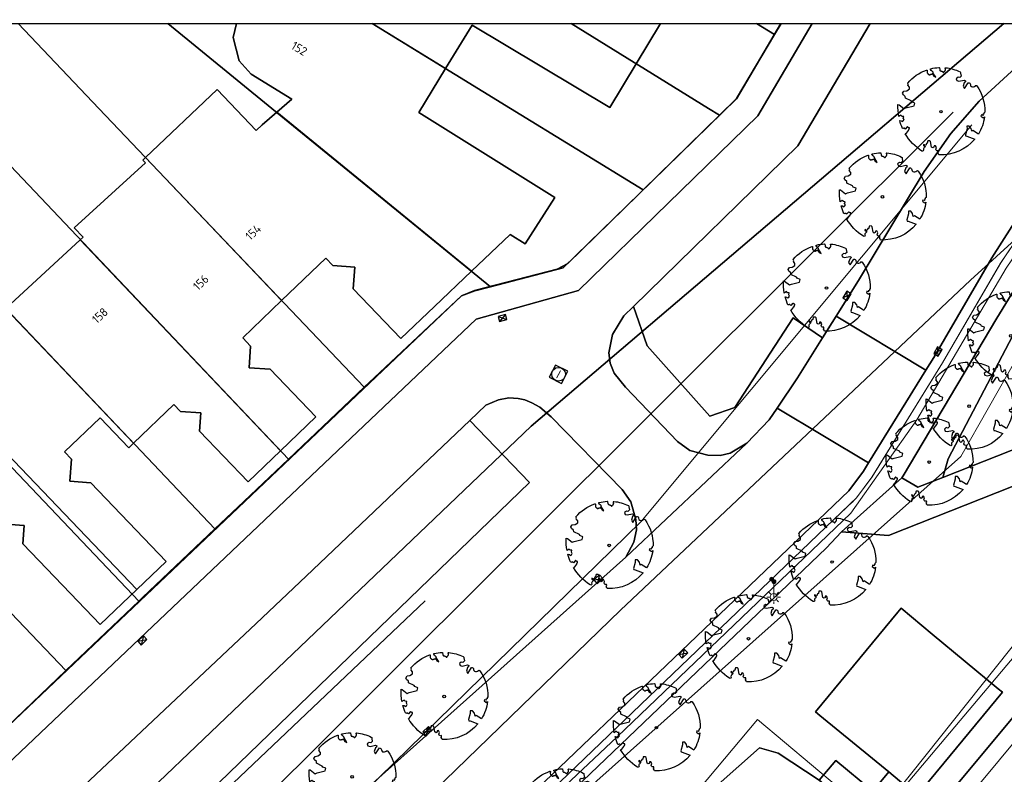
# Model space of a CAD drawing. Header units: metres. Extents: x 93498 to 93835, y 474827 to 475005.
# Tile 13 of 18: x 93552 to 93609, y 474961 to 475005. Entities that reach past the tile are written whole.
import ezdxf
from ezdxf.enums import TextEntityAlignment as Align
from ezdxf.lldxf.tags import DXFTag

# ---------------------------------------------------------------- set-up
doc = ezdxf.new("R2010")
doc.units = ezdxf.units.M
for name, color, linetype, lineweight in [('B-OI-KL-DATA-G', 90, 'KL-DATA-N', 0), ('B-OI-KL-DATA_DUCT-G', 90, 'Continuous', 0), ('B-OI-KL-DATA_HULPSTUK-S', 90, 'Continuous', 0), ('B-OI-KL-DATA_KABELBED-G', 90, 'Continuous', 0), ('B-OI-KL-ET_LS-G', 190, 'KL-LS-N', 0), ('B-OI-KL-ET_LS_HULPSTUK-S', 190, 'Continuous', 0), ('B-OI-KL-ET_LS_OV_LICHTMAST-S', 190, 'Continuous', 0), ('B-OI-KL-WATER-G', 170, 'KL-WATER-N', 0), ('B-OI-RI-DRUK-G', 210, 'RI-PERS', 0)]:
    doc.layers.add(name, color=color, linetype=linetype, lineweight=lineweight)
for name, color, linetype in [('B-WE-GR-BEPLANTING_CULTUUR_HEESTERS-G', 96, 'Continuous'), ('B-WE-GR-BOOM-S', 96, 'Continuous'), ('B-WE-GR-GRAS_KRUIDENRIJK-G', 96, 'Continuous'), ('B-WE-KG-GRENS_PERCEEL-G', 150, 'KG-PERCEEL'), ('B-WE-OG-BEBOUWING-G', 3, 'Continuous'), ('B-WE-OG-BEBOUWING-T18', 2, 'Continuous'), ('B-WE-OG-BEBOUWING_HUISNUMMER-T18', 2, 'Continuous'), ('B-WE-OG-TERREIN_ERF-G', 252, 'Continuous'), ('B-WE-RI-GWA_KOLK-S', 252, 'Continuous'), ('B-WE-RI-GWA_RIOOLPUT-S', 252, 'Continuous'), ('B-WE-VH-VERHARDING_BETONSTRAATSTEEN-G', 252, 'Continuous'), ('B-WE-VH-VERHARDING_OPEN-G', 252, 'Continuous'), ('B-WE-VH-VERHARDING_STRAATBAKSTEEN-G', 252, 'Continuous'), ('B-WE-VH-VERHARDING_TEGEL-G', 252, 'Continuous')]:
    doc.layers.add(name, color=color, linetype=linetype)
doc.styles.add('NLCS-ISO', font='txt')
doc.styles.get("Standard").update_dxf_attribs({"font": 'arial.ttf'})
tags = doc.linetypes.add('KG-PERCEEL', pattern='A,5.5,-2,["P",Standard,S=1.8,R=0,X=-0.5,Y=-0.9],-2,5.5,-2,[5,NLCS.shx,S=0.75,R=0,X=0,Y=0],-2', length=19).pattern_tags.tags
tags[6] = DXFTag(74, 10)
tags = doc.linetypes.add('KL-DATA-N', pattern='A,4,-1,[101,NLCS.SHX,S=0.5,R=0,X=0,Y=0],-1,4,-1,["D",Standard,S=1,R=0,X=-0.25,Y=-0.5],-1.5', length=12.5).pattern_tags.tags
tags[18] = DXFTag(74, 10)
tags = doc.linetypes.add('KL-LS-N', pattern='A,4,-1,[103,NLCS.SHX,S=0.75,R=0,X=0,Y=0],-1,4,-1,["L",Standard,S=1,R=0,X=0,Y=-0.5],-2', length=13).pattern_tags.tags
tags[18] = DXFTag(74, 10)
doc.linetypes.add('KL-WATER-N', pattern='A,7,-0.5,[168,NLCS.SHX,S=0.75,R=0,X=0.75,Y=0],-2', length=9.5)
tags = doc.linetypes.add('RI-PERS', pattern='A,7,-2,["P",Standard,S=1.8,R=0,X=-0.5,Y=-0.9],-2,7,-2,[102,NLCS.SHX,S=1,R=180,X=0,Y=0],-2', length=22).pattern_tags.tags
tags[6] = DXFTag(74, 10)

# ---------------------------------------------------------------- blocks, each defined once
blk = doc.blocks.new('B-SRI-KOLK_COMBINATIE-SO')
for p, q in [((-5.625, 0), (5.625, 7.5)), ((5.625, 0), (-5.625, 7.5))]:
    blk.add_line(p, q)
at = {"flags": 128}
blk.add_lwpolyline([(-5.625, 0), (5.625, 0), (5.625, 7.5), (-5.625, 7.5)], close=True, dxfattribs=at)
blk = doc.blocks.new('SRI-PUT_INSPECTIE-SO')
at = {"lineweight": -3, "flags": 128}
blk.add_lwpolyline([(-2, -2), (2, -2), (2, 2), (-2, 2)], close=True, dxfattribs=at)
at = {"lineweight": -3, "ltscale": 1.5}
blk.add_circle((0, 0), 2, dxfattribs=at)
at = {"ltscale": 0.1, "style": 'NLCS-ISO'}
blk.add_text('I', height=2.5, dxfattribs=at).set_placement((0, -0.01), align=Align.MIDDLE_CENTER)
blk = doc.blocks.new('SGR-BOOM_05')
blk.add_lwpolyline([(0.43, 4.71), (0.44, 4.72), (0.45, 4.73), (0.46, 4.74), (0.47, 4.75), (0.47, 4.75), (0.48, 4.76), (0.49, 4.77), (0.49, 4.78), (0.5, 4.79), (0.51, 4.8), (0.51, 4.82), (0.52, 4.84), (0.52, 4.86), (0.51, 4.88), (0.51, 4.92), (0.48, 5.03, -0.52938), (0.53, 5.1, -0.087139), (2.22, 4.62, -0.372341), (2.28, 4.47), (2.35, 4.12), (2.18, 3.95), (1.99, 3.99), (1.77, 3.82), (1.85, 3.6), (2.09, 3.53), (2.71, 3.67), (2.86, 3.59), (2.85, 3.45), (2.71, 3.36), (2.58, 2.94), (2.74, 2.67), (3.17, 3.35, -0.504641), (3.41, 3.14, 0.331948), (3.54, 2.92, 0.282008), (3.99, 3), (3.96, 2.99, -0.512156), (4.16, 2.98, -0.16076), (5.09, -0.06), (4.98, -0.17), (4.98, -0.29), (4.86, -0.31), (4.88, -0.44), (4.7, -0.38), (4.64, -0.52), (4.86, -0.67), (4.93, -0.72), (5.05, -0.6, -0.106371), (4.34, -2.61), (3.71, -2.2), (3.59, -2.28), (3.51, -1.94), (3.29, -1.67), (3.02, -1.68), (3.03, -1.99), (2.83, -2.68), (2.86, -2.81), (3.01, -2.83), (3.93, -3.18, -0.236298), (-0.23, -5.01, 0.159625), (-0.35, -4.77, 0.350802), (-0.31, -4.53, -0.504641), (-0.6, -4.39), (-0.53, -4.17), (-0.65, -3.96), (-0.8, -3.98), (-0.82, -4.14), (-0.94, -4.21), (-1.08, -4.11), (-1.2, -3.47), (-1.29, -3.38), (-1.52, -3.39), (-1.59, -3.66), (-1.68, -3.69), (-1.77, -3.92), (-2, -3.8, 0.733583), (-1.92, -3.97, -0.861625), (-1.87, -4.13, 0.279978), (-2.04, -4.39), (-2.04, -4.4, -0.827056), (-2.21, -4.58, -0.116774), (-4.15, -2.56), (-4.11, -2.55), (-4.08, -2.54), (-4.06, -2.53), (-4.04, -2.52), (-4.02, -2.51), (-4.01, -2.5), (-4, -2.49), (-3.77, -2.18), (-3.76, -2.17), (-3.76, -2.16), (-3.75, -2.15), (-3.75, -2.14), (-3.75, -2.13), (-3.74, -2.12), (-3.74, -2.11), (-3.74, -2.1), (-3.73, -2.09), (-3.72, -2.07), (-3.71, -2.06), (-3.71, -2.04), (-3.7, -2.02), (-3.69, -2.01), (-3.68, -1.99), (-3.68, -1.97), (-3.67, -1.96), (-3.67, -1.94), (-3.67, -1.93), (-3.67, -1.92), (-3.67, -1.9), (-3.67, -1.89), (-3.67, -1.88), (-3.68, -1.88), (-3.68, -1.87), (-3.69, -1.87), (-3.7, -1.87), (-3.71, -1.87), (-3.72, -1.87), (-3.73, -1.86), (-3.74, -1.86), (-3.75, -1.86), (-3.76, -1.86), (-3.78, -1.85), (-3.79, -1.84), (-3.8, -1.83), (-3.81, -1.83), (-3.83, -1.82), (-3.84, -1.81), (-3.85, -1.8), (-3.87, -1.78), (-3.88, -1.77), (-3.89, -1.76), (-3.91, -1.75), (-4.15, -2.03), (-4.16, -2.01), (-4.17, -2), (-4.18, -1.98), (-4.19, -1.97), (-4.2, -1.95), (-4.22, -1.94), (-4.24, -1.93), (-4.27, -1.92), (-4.32, -1.93), (-4.38, -1.94), (-4.46, -1.97, -0.040997), (-4.79, -1.03), (-4.62, -1.06), (-4.46, -1.16), (-4.38, -1.08), (-4.28, -0.93), (-4.38, -0.78), (-4.32, -0.57), (-4.52, -0.55), (-4.65, -0.42), (-4.89, -0.58, -0.05814), (-4.99, 0.83), (-4.85, 0.8), (-4.3, 0.36), (-4.06, 0.45), (-3.13, 0.69), (-3.05, 1), (-3.41, 1.14), (-3.46, 1.26), (-4.12, 1.58), (-4.14, 1.77), (-4.36, 1.96), (-4.45, 2.14), (-4.3, 2.38), (-3.96, 2.43), (-3.65, 2.63), (-3.65, 2.84), (-3.84, 3.07), (-3.79, 3.16), (-3.86, 3.31, -0.13428), (-1.66, 4.83, -0.541727), (-1.6, 4.78), (-1.61, 4.64), (-1.61, 4.56), (-1.6, 4.51), (-1.58, 4.46), (-1.56, 4.43), (-1.53, 4.41), (-1.51, 4.39), (-1.49, 4.38), (-1.47, 4.36), (-1.45, 4.34), (-1.43, 4.32), (-1.41, 4.31), (-1.4, 4.3), (-1.38, 4.28), (-1.36, 4.28), (-1.35, 4.27), (-1.33, 4.27), (-1.31, 4.28), (-1.29, 4.28), (-1.27, 4.29), (-1.25, 4.31), (-1.23, 4.32), (-1.21, 4.33), (-1.19, 4.34), (-1.17, 4.34), (-1.15, 4.35), (-1.13, 4.35), (-1.11, 4.35), (-1.09, 4.36), (-1.07, 4.36), (-1.05, 4.36), (-1.03, 4.37), (-1.01, 4.38), (-1, 4.39), (-0.99, 4.41), (-0.97, 4.42), (-0.96, 4.32), (-0.94, 4.3), (-0.83, 4.12), (-0.61, 4), (-0.93, 4.51), (-0.92, 4.52), (-0.92, 4.54), (-0.92, 4.55), (-0.92, 4.57), (-0.92, 4.58), (-0.93, 4.6), (-0.94, 4.61), (-0.95, 4.63), (-0.97, 4.65), (-0.99, 4.67), (-1.02, 4.69), (-1.05, 4.72), (-1.08, 4.75), (-1.12, 4.79), (-1.2, 4.9, -0.543104), (-1.17, 4.98, -0.046766), (-0.23, 5.12, -0.385168), (-0.18, 5.07), (-0.15, 4.88), (-0.14, 4.82), (-0.12, 4.78), (-0.1, 4.75), (-0.09, 4.74), (-0.07, 4.73), (-0.05, 4.73), (-0.03, 4.73), (-0.01, 4.72), (0.01, 4.72), (0.03, 4.72), (0.04, 4.71), (0.06, 4.7), (0.08, 4.7), (0.09, 4.69), (0.11, 4.68), (0.12, 4.67), (0.14, 4.67), (0.15, 4.66), (0.17, 4.65), (0.18, 4.65), (0.19, 4.64), (0.2, 4.63), (0.21, 4.62), (0.22, 4.61), (0.23, 4.6), (0.23, 4.59), (0.24, 4.58), (0.24, 4.58), (0.25, 4.57), (0.25, 4.56), (0.26, 4.56), (0.27, 4.56), (0.28, 4.56), (0.29, 4.56), (0.3, 4.57), (0.31, 4.57), (0.32, 4.58), (0.34, 4.59), (0.35, 4.6), (0.36, 4.62), (0.37, 4.63), (0.38, 4.64), (0.39, 4.66), (0.4, 4.67), (0.41, 4.69), (0.42, 4.7)], format="xyb", close=True)
blk.add_circle((0, 0), 0.15)
blk = doc.blocks.new('SKL-WTB_HULP_MOF-SO')
at = {"linetype": 'ByBlock', "lineweight": 18}
h = blk.add_hatch(color=0, dxfattribs=at)
h.dxf.hatch_style = 1
h.paths.add_polyline_path([(-0.5625, 0, 1), (0.5625, 0, 1)])
at = {"color": 0, "linetype": 'ByBlock', "lineweight": 18}
blk.add_circle((0, 0), 0.5625, dxfattribs=at)
at = {"color": 0, "linetype": 'ByBlock', "lineweight": 18, "style": 'NLCS-ISO', "flags": 1}
for tag, p in [('TYPE', (1.5, 0)), ('OMSCHRIJVING', (1.5, -3)), ('LABEL', (1.5, -1.5))]:
    blk.add_attdef(tag, p, '', height=1, dxfattribs=at)
blk = doc.blocks.new('SKL-ET_OV_LICHTMAST-SO')
at = {"color": 0, "linetype": 'ByBlock', "lineweight": 18}
for points in [[(-1.25, 0), (-2, 0)], [(-1.41, 1.41), (-0.88, 0.88)], [(0, 2), (0, 1.25)], [(0.88, 0.88), (1.41, 1.41)], [(2, 0), (1.25, 0)], [(-1.41, -1.41), (-0.88, -0.88)], [(0, -1.25), (0, -2)], [(0.88, -0.88), (1.41, -1.41)]]:
    blk.add_lwpolyline(points, dxfattribs=at)
blk.add_circle((0, 0), 1, dxfattribs=at)
blk = doc.blocks.new('SKL-WTB_HULP_OVERIG-SO')
at = {"color": 0, "linetype": 'ByBlock', "lineweight": 18}
for points in [[(-0.14, 0.14), (0.14, -0.14)], [(0.14, 0.14), (-0.14, -0.14)]]:
    blk.add_lwpolyline(points, dxfattribs=at)
at = {"color": 0, "linetype": 'ByBlock', "lineweight": 18, "style": 'NLCS-ISO', "flags": 1}
for tag, p in [('TYPE', (1.5, 0)), ('OMSCHRIJVING', (1.5, -3)), ('LABEL', (1.5, -1.5))]:
    blk.add_attdef(tag, p, '', height=1, dxfattribs=at)

msp = doc.modelspace()

# ---------------------------------------------------------------- linework, layer by layer
msp.add_lwpolyline([(93498.56, 475004.928), (93713.6, 475004.928), (93713.6, 474827.2), (93498.56, 474827.2)], close=True)
at = {"layer": 'B-OI-KL-DATA-G'}
for points in [[(93606.833, 474999.039), (93587.631, 474976.024), (93566.593, 474955.466), (93561.963, 474951.025), (93560.411, 474949.583), (93558.981, 474948.245), (93557.966, 474947.317), (93557.271, 474946.706), (93556.849, 474946.338), (93556.394, 474945.935), (93555.912, 474945.53), (93555.529, 474945.197), (93555.37, 474945.059), (93554.726, 474944.587), (93553.976, 474944.04), (93553.026, 474943.396), (93551.478, 474942.405)], [(93532.269, 474894.942), (93532.6, 474895.5), (93533.7, 474915.8), (93547.4, 474932.4), (93555.8, 474934.9), (93606.2, 474979.8), (93614.231, 474993.917)], [(93532.269, 474894.942), (93532.6, 474895.5), (93533.7, 474915.8), (93547.4, 474932.4), (93555.8, 474934.9), (93606.2, 474979.8), (93614.231, 474993.917)]]:
    msp.add_lwpolyline(points, dxfattribs=at)
at = {"layer": 'B-OI-KL-DATA_DUCT-G'}
msp.add_lwpolyline([(93635.905, 474978.912), (93622.859, 474978.308), (93621.653, 474978.087), (93619.778, 474977.541), (93618.211, 474976.927), (93615.853, 474975.731), (93613.986, 474974.408), (93612.277, 474972.66), (93601.697, 474959.373), (93576.657, 474927.927), (93570.815, 474932.832), (93569.113, 474934.261), (93568.194, 474935.032), (93567.125, 474933.886)], dxfattribs=at)
msp.add_lwpolyline([(93635.905, 474978.912), (93622.859, 474978.308), (93621.653, 474978.087), (93619.778, 474977.541), (93618.211, 474976.927), (93615.853, 474975.731), (93613.986, 474974.408), (93612.277, 474972.66), (93601.697, 474959.373), (93576.657, 474927.927), (93570.815, 474932.832), (93569.113, 474934.261), (93568.194, 474935.032), (93567.125, 474933.886)], dxfattribs=at)
at = {"layer": 'B-OI-KL-DATA_KABELBED-G'}
for points in [[(93555.529, 474945.197), (93558.981, 474948.245), (93566.593, 474955.466), (93587.631, 474976.024), (93606.833, 474999.039)], [(93612.41, 474995.178), (93610.718, 474993.509), (93608.828, 474990.732), (93603.647, 474981.937), (93599.815, 474976.511), (93586.261, 474963.547), (93562.156, 474940.837), (93556.176, 474936.369), (93549.196, 474932.446), (93548.427, 474932.014), (93546.842, 474931.124), (93540.682, 474924.673), (93540.642, 474924.631), (93540.274, 474924.213), (93533.778, 474916.826), (93532.904, 474914.409), (93532.493, 474911.58), (93533.195, 474905.277), (93532.775, 474898.979), (93533.624, 474894.942), (93533.121, 474894.124)], [(93599.923, 474977.189), (93600.153, 474977.406), (93601.048, 474978.619), (93605.141, 474985.245), (93608.509, 474991.02), (93609.274, 474992.156), (93610.156, 474993.36), (93611.004, 474994.401), (93611.822, 474995.269), (93612.004, 474995.459)], [(93601.697, 474959.373), (93612.277, 474972.66), (93613.986, 474974.408), (93615.853, 474975.731), (93618.211, 474976.927), (93619.778, 474977.541), (93621.653, 474978.087), (93622.859, 474978.308), (93635.905, 474978.912)], [(93549.944, 474933.528), (93551.407, 474934.235), (93552.542, 474934.762), (93554.101, 474935.54), (93555.894, 474936.605), (93557.659, 474937.775), (93561.902, 474941.147), (93566.868, 474945.751), (93573.146, 474951.541), (93598.825, 474976.148), (93599.923, 474977.189)], [(93575.115, 474971.436), (93548.59, 474946.274), (93546.78, 474948.182)]]:
    msp.add_lwpolyline(points, dxfattribs=at)
at = {"layer": 'B-OI-KL-ET_LS-G'}
for points in [[(93573.143, 474951.538), (93598.827, 474976.15), (93600.153, 474977.406), (93601.034, 474978.6), (93605.137, 474985.239), (93608.519, 474991.038), (93609.282, 474992.167), (93610.166, 474993.373), (93611.018, 474994.418), (93611.825, 474995.271), (93612.005, 474995.458)], [(93595.216, 474972.689), (93595.357, 474972.541)], [(93595.357, 474972.541), (93595.341, 474971.651)], [(93601.463, 474956.785), (93602.236, 474957.965), (93594.393, 474964.54), (93589.574, 474958.791)]]:
    msp.add_lwpolyline(points, dxfattribs=at)
at = {"layer": 'B-OI-KL-WATER-G'}
for points in [[(93605.758, 474999.783), (93546.314, 474940.513)], [(93543.417, 474884.24), (93544.216, 474885.206), (93565.375, 474910.779), (93604.268, 474957.173), (93617.755, 474973.396), (93623.736, 474974.595)]]:
    msp.add_lwpolyline(points, dxfattribs=at)
at = {"layer": 'B-OI-RI-DRUK-G'}
msp.add_lwpolyline([(93624.812, 474986.592), (93572, 474924)], dxfattribs=at)
at = {"layer": 'B-WE-GR-BEPLANTING_CULTUUR_HEESTERS-G', "ltscale": 0.2, "flags": 128}
for points in [[(93600.941, 475004.928), (93596.744, 474997.82), (93587.214, 474988.513), (93588.005, 474986.231), (93591.643, 474982.144), (93593.082, 474982.644), (93596.471, 474987.85), (93598.169, 474986.685), (93598.963, 474987.954), (93600.255, 474990.02), (93604.07, 474996.349), (93605.61, 474998.539), (93607.271, 475000.421), (93609.371, 475002.344), (93610.941, 475003.663), (93609.715, 475004.928)], [(93625.28, 474984.434), (93601.995, 474975.215), (93599.27, 474975.431), (93599.27, 474975.431), (93598.38, 474974.495), (93572.782, 474950)], [(93562.456, 474952.26), (93586.752, 474973.964), (93587.224, 474974.835), (93587.374, 474975.554), (93587.338, 474976.159), (93587.048, 474977.182), (93586.552, 474977.901), (93582.418, 474982.1), (93581.767, 474982.672), (93581.304, 474982.911), (93580.892, 474983.089), (93580.515, 474983.165), (93579.961, 474983.2), (93579.367, 474983.094), (93578.643, 474982.791), (93577.707, 474981.899), (93581.172, 474978.302), (93560.259, 474958.088)], [(93586.471, 474955.777), (93594.523, 474962.903), (93595.597, 474962.599), (93597.983, 474961.028), (93598.947, 474962.176), (93601.086, 474960.388), (93602.013, 474961.514), (93598.019, 474964.784), (93597.772, 474964.986), (93602.545, 474970.768), (93602.736, 474970.999), (93604.545, 474969.502), (93608.371, 474966.335), (93608.619, 474966.13), (93603.655, 474960.117)], [(93603.821, 474958.181), (93610.673, 474966.41)]]:
    msp.add_lwpolyline(points, dxfattribs=at)
for points in [[(93614.741, 474996.844), (93613.026, 474995.017), (93611.457, 474993.001), (93608.284, 474987.837), (93602.845, 474978.693), (93602.775, 474978.576), (93603.709, 474978.024), (93605.151, 474978.592), (93605.471, 474979.675), (93610.886, 474989.995), (93612.973, 474993.26), (93615.379, 474996.057), (93614.741, 474996.844)], [(93605.151, 474978.592), (93615.394, 474982.626), (93612.568, 474982.737), (93611.476, 474983.265), (93611.406, 474983.519), (93611.629, 474984.229), (93614.96, 474989.742), (93616.266, 474991.537), (93617.726, 474993.114), (93615.379, 474996.057), (93612.973, 474993.26), (93610.886, 474989.995), (93605.471, 474979.675), (93605.151, 474978.592)]]:
    msp.add_lwpolyline(points, close=True, dxfattribs=at)
at = {"layer": 'B-WE-GR-GRAS_KRUIDENRIJK-G', "ltscale": 0.2, "flags": 128}
msp.add_lwpolyline([(93567.272, 474932.582), (93567.471, 474932.417), (93575.431, 474925.811), (93602.011, 474957.645), (93597.983, 474961.028), (93595.597, 474962.599), (93594.523, 474962.903), (93586.471, 474955.777), (93581.348, 474950.788), (93573.838, 474943.945), (93565.553, 474935.519), (93567.624, 474933.368), (93567.119, 474932.883), (93567.101, 474932.865), (93567.272, 474932.582)], close=True, dxfattribs=at)
at = {"layer": 'B-WE-KG-GRENS_PERCEEL-G', "ltscale": 0.2, "flags": 128}
for points in [[(93595.782, 475004.928), (93595.395, 475004.281), (93593.188, 475000.583), (93592.188, 474999.607), (93587.763, 474995.285), (93587.564, 474995.091), (93583.132, 474990.754), (93578.905, 474989.656), (93577.996, 474989.42), (93577.224, 474989.124), (93572.171, 474984.388), (93571.574, 474983.822), (93567.177, 474979.653), (93564.583, 474977.194), (93562.905, 474975.603), (93558.706, 474971.62), (93558.495, 474971.419), (93554.268, 474967.386), (93549.867, 474963.187), (93547.196, 474960.639), (93545.478, 474959.009), (93541.056, 474954.814), (93539.489, 474953.328), (93540.141, 474952.529), (93540.633, 474951.731), (93540.879, 474951.055), (93540.899, 474950.216), (93540.428, 474948.804), (93529.939, 474931.512), (93537.849, 474939.978), (93538.555, 474940.659), (93540.187, 474942.358), (93581.26, 474981.574), (93608.7, 475004.928)], [(93608.7, 475004.928), (93581.26, 474981.574), (93540.187, 474942.358), (93550.769, 474932.125), (93550.814, 474932.172), (93551.363, 474932.746), (93549.507, 474933.898), (93560.984, 474946.203), (93586.453, 474970.884), (93606.76, 474990.037), (93617.113, 474999.462), (93621.397, 475002.129), (93621.05, 475002.455), (93624.042, 475004.928)], [(93544.263, 475004.928), (93543.777, 475004.315), (93547.871, 475000), (93567.177, 474979.653), (93571.574, 474983.822), (93556.186, 475000), (93551.498, 475004.928)], [(93551.498, 475004.928), (93556.186, 475000), (93571.574, 474983.822), (93572.171, 474984.388), (93577.224, 474989.124), (93577.996, 474989.42), (93578.905, 474989.656), (93566.223, 475000), (93560.18, 475004.928)], [(93560.18, 475004.928), (93566.223, 475000), (93578.905, 474989.656), (93583.132, 474990.754), (93587.564, 474995.091), (93587.763, 474995.285), (93580.075, 475000), (93572.038, 475004.928)], [(93572.038, 475004.928), (93580.075, 475000), (93587.763, 474995.285), (93592.188, 474999.607), (93591.554, 475000), (93583.595, 475004.928)], [(93583.595, 475004.928), (93591.554, 475000), (93592.188, 474999.607), (93593.188, 475000.583), (93595.395, 475004.281), (93594.35, 475004.928)], [(93594.35, 475004.928), (93595.395, 475004.281), (93595.782, 475004.928)], [(93713.6, 474920.166), (93620.315, 474998.176), (93621.396, 475001.779), (93621.397, 475002.129), (93617.113, 474999.462), (93606.76, 474990.037), (93586.453, 474970.884), (93560.984, 474946.203), (93549.507, 474933.898), (93551.363, 474932.746), (93551.586, 474932.98), (93564.403, 474920.365), (93559.321, 474915.3), (93555.801, 474911.522), (93555.322, 474911.162), (93555.183, 474911.14), (93555.415, 474910.918), (93554.56, 474910.03), (93547.227, 474902.411), (93551.802, 474879.626), (93566.307, 474867.345), (93565.993, 474867.983), (93565.267, 474869.022), (93564.017, 474871.223), (93559.836, 474885.063), (93559.435, 474886.449), (93559.239, 474887.301), (93559.024, 474888.17), (93558.998, 474889.108), (93558.979, 474889.55), (93558.99, 474890.261), (93559.144, 474891.179), (93559.37, 474892.067), (93559.583, 474892.706), (93559.924, 474893.497), (93560.251, 474894.039), (93560.55, 474894.703), (93561.287, 474895.652), (93569.047, 474904.936), (93569.366, 474905.317), (93574.547, 474911.517), (93578.449, 474916.185), (93582.18, 474920.648), (93586.045, 474925.272), (93589.892, 474929.876), (93589.977, 474929.977), (93593.865, 474934.628), (93597.671, 474939.18), (93597.751, 474939.276), (93601.519, 474943.784), (93605.421, 474948.452), (93610.552, 474954.591), (93610.755, 474954.834), (93618.934, 474964.619), (93619.673, 474965.532), (93620.552, 474966.263), (93621.51, 474966.893), (93622.272, 474967.33), (93622.902, 474967.649), (93623.534, 474967.933), (93624.17, 474968.182), (93625.039, 474968.397), (93625.949, 474968.544), (93626.577, 474968.668), (93627.451, 474968.618), (93628.338, 474968.621), (93629.112, 474968.491), (93629.717, 474968.471), (93630.369, 474968.313), (93631.043, 474968.104), (93631.883, 474967.82), (93632.764, 474967.468), (93633.581, 474967.04), (93634.26, 474966.565), (93634.636, 474966.313), (93636.603, 474964.664), (93641.176, 474960.83), (93645.741, 474957.002), (93650.548, 474952.971), (93659.551, 474945.422), (93676.469, 474931.236), (93683.091, 474925.684), (93687.605, 474921.899), (93692.265, 474917.991), (93696.725, 474914.252), (93705.85, 474906.601), (93713.6, 474900.103)]]:
    msp.add_lwpolyline(points, dxfattribs=at)
for points in [[(93562.905, 474975.603), (93564.583, 474977.194), (93567.177, 474979.653), (93547.871, 475000), (93543.777, 475004.315), (93540.085, 474999.652), (93562.905, 474975.603)], [(93558.495, 474971.419), (93558.706, 474971.62), (93562.905, 474975.603), (93540.085, 474999.652), (93539.5, 474998.912), (93537.593, 474996.487), (93535.72, 474995.366), (93558.495, 474971.419)], [(93554.268, 474967.386), (93558.495, 474971.419), (93535.72, 474995.366), (93535.046, 474994.963), (93532.681, 474993.8), (93529.974, 474992.831), (93554.268, 474967.386)], [(93525.49, 474988.844), (93529.609, 474984.509), (93549.867, 474963.187), (93554.268, 474967.386), (93529.974, 474992.831), (93525.808, 474991.34), (93523.505, 474990.933), (93525.49, 474988.844)]]:
    msp.add_lwpolyline(points, close=True, dxfattribs=at)
at = {"layer": 'B-WE-OG-BEBOUWING-G', "ltscale": 0.2, "flags": 128}
for points in [[(93564.173, 475004.928), (93563.972, 475004.12), (93564.313, 475002.759), (93565.017, 475001.99), (93567.371, 475000.532), (93566.498, 474999.776), (93577.805, 474990.553), (93580.045, 474992.682), (93580.925, 474992.137), (93582.646, 474994.837), (93574.746, 474999.768), (93576.3, 475002.315), (93572.038, 475004.928)], [(93564.173, 475004.928), (93563.972, 475004.12), (93564.313, 475002.759), (93565.017, 475001.99), (93567.371, 475000.532), (93566.498, 474999.776), (93577.805, 474990.553), (93580.045, 474992.682), (93580.925, 474992.137), (93582.646, 474994.837), (93574.746, 474999.768), (93576.3, 475002.315), (93572.038, 475004.928)], [(93572.038, 475004.928), (93576.3, 475002.315), (93577.837, 475004.834), (93585.834, 475000.055), (93587.363, 475002.595), (93588.767, 475004.928)], [(93572.038, 475004.928), (93576.3, 475002.315), (93577.837, 475004.834), (93585.834, 475000.055), (93587.363, 475002.595), (93588.767, 475004.928)]]:
    msp.add_lwpolyline(points, dxfattribs=at)
for points in [[(93558.892, 474997.155), (93566.786, 474988.855), (93569.35, 474991.312), (93569.76, 474990.884), (93571.029, 474990.795), (93570.941, 474989.534), (93573.71, 474986.645), (93575.66, 474988.514), (93577.805, 474990.553), (93566.498, 474999.776), (93565.653, 474999.043), (93565.312, 474998.719), (93563.046, 475001.103), (93558.892, 474997.155)], [(93558.892, 474997.155), (93566.786, 474988.855), (93569.35, 474991.312), (93569.76, 474990.884), (93571.029, 474990.795), (93570.941, 474989.534), (93573.71, 474986.645), (93575.66, 474988.514), (93577.805, 474990.553), (93566.498, 474999.776), (93565.653, 474999.043), (93565.312, 474998.719), (93563.046, 475001.103), (93558.892, 474997.155)], [(93558.892, 474997.155), (93558.727, 474996.999), (93558.885, 474996.833), (93554.752, 474993.074), (93555.264, 474992.528), (93555.103, 474992.379), (93566.719, 474980.135), (93568.771, 474982.102), (93566.124, 474984.864), (93564.9, 474984.95), (93564.988, 474986.213), (93564.529, 474986.692), (93566.786, 474988.855), (93558.892, 474997.155)], [(93558.892, 474997.155), (93558.727, 474996.999), (93558.885, 474996.833), (93554.752, 474993.074), (93555.264, 474992.528), (93555.103, 474992.379), (93566.719, 474980.135), (93568.771, 474982.102), (93566.124, 474984.864), (93564.9, 474984.95), (93564.988, 474986.213), (93564.529, 474986.692), (93566.786, 474988.855), (93558.892, 474997.155)], [(93558.19, 474980.572), (93560.533, 474982.819), (93560.922, 474982.414), (93562.095, 474982.331), (93562.021, 474981.282), (93564.843, 474978.337), (93566.719, 474980.135), (93555.103, 474992.379), (93551.061, 474988.637), (93550.786, 474988.375), (93558.19, 474980.572)], [(93558.19, 474980.572), (93560.533, 474982.819), (93560.922, 474982.414), (93562.095, 474982.331), (93562.021, 474981.282), (93564.843, 474978.337), (93566.719, 474980.135), (93555.103, 474992.379), (93551.061, 474988.637), (93550.786, 474988.375), (93558.19, 474980.572)], [(93558.19, 474980.572), (93550.786, 474988.375), (93546.594, 474984.391), (93558.379, 474972.093), (93560.076, 474973.721), (93558.346, 474975.526), (93555.706, 474978.281), (93554.498, 474978.366), (93554.588, 474979.644), (93554.179, 474980.071), (93556.248, 474982.054), (93557.918, 474980.312), (93558.19, 474980.572)], [(93558.19, 474980.572), (93550.786, 474988.375), (93546.594, 474984.391), (93558.379, 474972.093), (93560.076, 474973.721), (93558.346, 474975.526), (93555.706, 474978.281), (93554.498, 474978.366), (93554.588, 474979.644), (93554.179, 474980.071), (93556.248, 474982.054), (93557.918, 474980.312), (93558.19, 474980.572)], [(93542.053, 474980.075), (93547.832, 474974.127), (93550.12, 474976.321), (93550.531, 474975.892), (93551.85, 474975.8), (93551.775, 474974.74), (93554.529, 474971.867), (93556.259, 474970.062), (93558.379, 474972.093), (93546.594, 474984.391), (93544.736, 474986.384), (93544.486, 474986.15), (93540.159, 474982.098), (93542.053, 474980.075)], [(93542.053, 474980.075), (93547.832, 474974.127), (93550.12, 474976.321), (93550.531, 474975.892), (93551.85, 474975.8), (93551.775, 474974.74), (93554.529, 474971.867), (93556.259, 474970.062), (93558.379, 474972.093), (93546.594, 474984.391), (93544.736, 474986.384), (93544.486, 474986.15), (93540.159, 474982.098), (93542.053, 474980.075)]]:
    msp.add_lwpolyline(points, close=True, dxfattribs=at)
at = {"layer": 'B-WE-OG-TERREIN_ERF-G', "ltscale": 0.2, "flags": 128}
for points in [[(93539.489, 474953.328), (93577.224, 474989.124), (93577.974, 474989.429), (93582.781, 474990.666), (93583.391, 474991.003), (93593.174, 475000.561), (93595.748, 475004.928)], [(93588.767, 475004.928), (93587.363, 475002.595), (93585.834, 475000.055), (93577.837, 475004.834), (93576.3, 475002.315), (93574.746, 474999.768), (93582.646, 474994.837), (93580.925, 474992.137), (93580.045, 474992.682), (93577.805, 474990.553), (93575.66, 474988.514), (93573.71, 474986.645), (93570.941, 474989.534), (93571.029, 474990.795), (93569.76, 474990.884), (93569.35, 474991.312), (93566.786, 474988.855), (93564.529, 474986.692), (93564.988, 474986.213), (93564.9, 474984.95), (93566.124, 474984.864), (93568.771, 474982.102), (93566.719, 474980.135), (93564.843, 474978.337), (93562.021, 474981.282), (93562.095, 474982.331), (93560.922, 474982.414), (93560.533, 474982.819), (93558.19, 474980.572), (93557.918, 474980.312), (93556.248, 474982.054), (93554.179, 474980.071), (93554.588, 474979.644), (93554.498, 474978.366), (93555.706, 474978.281), (93558.346, 474975.526), (93560.076, 474973.721), (93558.379, 474972.093), (93556.259, 474970.062), (93554.529, 474971.867), (93551.775, 474974.74), (93551.85, 474975.8), (93550.531, 474975.892)], [(93551.061, 474988.637), (93555.103, 474992.379), (93555.264, 474992.528), (93554.752, 474993.074), (93558.885, 474996.833), (93558.727, 474996.999), (93558.892, 474997.155), (93563.046, 475001.103), (93565.312, 474998.719), (93565.653, 474999.043), (93566.498, 474999.776), (93567.371, 475000.532), (93565.017, 475001.99), (93564.313, 475002.759), (93563.972, 475004.12), (93564.173, 475004.928)]]:
    msp.add_lwpolyline(points, dxfattribs=at)
at = {"layer": 'B-WE-VH-VERHARDING_BETONSTRAATSTEEN-G', "ltscale": 0.2, "flags": 128}
msp.add_lwpolyline([(93605.307, 474953.953), (93616.52, 474967.414), (93613.561, 474969.878), (93610.673, 474966.41), (93603.821, 474958.181)], dxfattribs=at)
at = {"layer": 'B-WE-VH-VERHARDING_OPEN-G', "ltscale": 0.2, "flags": 128}
msp.add_lwpolyline([(93604.171, 474984.816), (93598.963, 474987.954), (93598.169, 474986.685), (93596.717, 474984.363), (93595.539, 474982.617), (93600.844, 474979.431), (93604.171, 474984.816)], close=True, dxfattribs=at)
at = {"layer": 'B-WE-VH-VERHARDING_STRAATBAKSTEEN-G', "ltscale": 0.2, "flags": 128}
for points in [[(93597.574, 475004.928), (93594.414, 474999.574), (93584.008, 474989.427), (93578.065, 474987.78), (93542.422, 474953.943)], [(93545.024, 474951.03), (93565.307, 474970.124), (93566.763, 474971.496), (93568.218, 474972.867), (93577.707, 474981.899), (93578.643, 474982.791), (93579.367, 474983.094), (93579.961, 474983.2), (93580.515, 474983.165), (93580.892, 474983.089), (93581.304, 474982.911), (93581.767, 474982.672), (93582.418, 474982.1), (93586.552, 474977.901), (93587.048, 474977.182), (93587.338, 474976.159), (93587.374, 474975.554), (93587.224, 474974.835), (93586.752, 474973.964), (93593.776, 474980.585), (93592.821, 474980.008), (93592.232, 474979.873), (93591.519, 474979.88), (93590.474, 474980.151), (93589.767, 474980.678), (93586.74, 474983.828), (93586.074, 474984.65), (93585.852, 474985.216), (93585.778, 474985.822), (93585.983, 474986.886), (93586.653, 474987.965), (93587.214, 474988.513), (93596.744, 474997.82), (93600.941, 475004.928)]]:
    msp.add_lwpolyline(points, dxfattribs=at)
for points in [[(93612.806, 475005.146), (93610.941, 475003.663), (93609.371, 475002.344), (93607.271, 475000.421), (93605.61, 474998.539), (93604.07, 474996.349), (93600.255, 474990.02), (93598.963, 474987.954), (93604.171, 474984.816), (93604.627, 474985.554), (93608.001, 474991.34), (93609.73, 474994.053), (93610.601, 474995.253), (93611.632, 474996.352), (93613.334, 474997.89), (93616.732, 475000.688), (93612.806, 475005.146)], [(93600.844, 474979.431), (93595.539, 474982.617), (93595.083, 474981.94), (93593.776, 474980.585), (93586.752, 474973.964), (93562.456, 474952.26), (93567.509, 474947.07), (93571.011, 474950.384), (93599.702, 474977.805), (93600.551, 474978.956), (93600.844, 474979.431)], [(93577.707, 474981.899), (93568.218, 474972.867), (93566.763, 474971.496), (93565.307, 474970.124), (93545.024, 474951.03), (93548.57, 474947.138), (93560.259, 474958.088), (93581.172, 474978.302), (93577.707, 474981.899)]]:
    msp.add_lwpolyline(points, close=True, dxfattribs=at)
at = {"layer": 'B-WE-VH-VERHARDING_TEGEL-G', "ltscale": 0.2, "flags": 128}
for points in [[(93595.748, 475004.928), (93593.174, 475000.561), (93583.391, 474991.003), (93582.781, 474990.666), (93577.974, 474989.429), (93577.224, 474989.124), (93539.489, 474953.328)], [(93542.422, 474953.943), (93578.065, 474987.78), (93584.008, 474989.427), (93594.414, 474999.574), (93597.574, 475004.928)], [(93609.73, 474994.053), (93608.001, 474991.34), (93604.627, 474985.554), (93604.171, 474984.816), (93600.844, 474979.431), (93600.551, 474978.956), (93599.702, 474977.805), (93571.011, 474950.384)], [(93572.782, 474950), (93598.38, 474974.495), (93599.27, 474975.431), (93602.775, 474978.576), (93602.845, 474978.693), (93608.284, 474987.837), (93611.457, 474993.001)]]:
    msp.add_lwpolyline(points, dxfattribs=at)
for points in [[(93619.51, 474994.736), (93617.726, 474993.114), (93623.919, 474985.983), (93615.394, 474982.626), (93605.151, 474978.592), (93603.709, 474978.024), (93602.775, 474978.576), (93599.27, 474975.431), (93601.995, 474975.215), (93625.28, 474984.434), (93628.57, 474980.683), (93629.16, 474977.35), (93629.254, 474976.816), (93631.857, 474976.194), (93630.819, 474981.826), (93619.555, 474994.674), (93619.51, 474994.736)], [(93587.214, 474988.513), (93586.653, 474987.965), (93585.983, 474986.886), (93585.778, 474985.822), (93585.852, 474985.216), (93586.074, 474984.65), (93586.74, 474983.828), (93589.767, 474980.678), (93590.474, 474980.151), (93591.519, 474979.88), (93592.232, 474979.873), (93592.821, 474980.008), (93593.776, 474980.585), (93595.083, 474981.94), (93595.539, 474982.617), (93596.717, 474984.363), (93598.169, 474986.685), (93596.471, 474987.85), (93593.082, 474982.644), (93591.643, 474982.144), (93588.005, 474986.231), (93587.214, 474988.513)], [(93602.013, 474961.514), (93603.259, 474960.47), (93603.655, 474960.117), (93608.619, 474966.13), (93608.371, 474966.335), (93604.545, 474969.502), (93602.736, 474970.999), (93602.545, 474970.768), (93597.772, 474964.986), (93598.019, 474964.784), (93602.013, 474961.514)], [(93603.259, 474960.47), (93602.013, 474961.514), (93601.086, 474960.388), (93598.947, 474962.176), (93597.983, 474961.028), (93602.011, 474957.645), (93575.431, 474925.811), (93567.471, 474932.417), (93567.272, 474932.582), (93566.909, 474932.262), (93566.325, 474931.748), (93566.049, 474931.504), (93566.795, 474930.88), (93570.481, 474927.794), (93573.096, 474925.606), (93574.508, 474924.424), (93575.214, 474923.833), (93603.821, 474958.181), (93603.467, 474958.493), (93603.133, 474958.787), (93602.417, 474959.418), (93603.259, 474960.47)]]:
    msp.add_lwpolyline(points, close=True, dxfattribs=at)

# ---------------------------------------------------------------- block references
at = {"layer": 'B-OI-KL-DATA_HULPSTUK-S', "xscale": 0.2, "yscale": 0.2, "zscale": 0.2}
msp.add_blockref('SKL-WTB_HULP_OVERIG-SO', (93599.923, 474977.189), dxfattribs=at)
msp.add_blockref('SKL-WTB_HULP_OVERIG-SO', (93599.923, 474977.189), dxfattribs=at)
at = {"layer": 'B-OI-KL-ET_LS_HULPSTUK-S', "xscale": 0.2, "yscale": 0.2, "zscale": 0.2}
for p in [(93595.216, 474972.689), (93595.357, 474972.541)]:
    msp.add_blockref('SKL-WTB_HULP_MOF-SO', p, dxfattribs=at)
at = {"layer": 'B-OI-KL-ET_LS_OV_LICHTMAST-S', "xscale": 0.2, "yscale": 0.2, "zscale": 0.2}
msp.add_blockref('SKL-ET_OV_LICHTMAST-SO', (93595.341, 474971.651), dxfattribs=at)
at = {"layer": 'B-WE-GR-BOOM-S', "xscale": 0.5, "yscale": 0.5, "zscale": 0.5}
for p in [(93605.047, 474999.812), (93601.648, 474994.87), (93598.4, 474989.581), (93609.095, 474986.806), (93606.677, 474982.727), (93604.361, 474979.484), (93585.795, 474974.649), (93598.728, 474973.684), (93593.876, 474969.234), (93576.214, 474965.885), (93588.533, 474964.074), (93570.872, 474961.221), (93583.181, 474959.129)]:
    msp.add_blockref('SGR-BOOM_05', p, dxfattribs=at)
at = {"layer": 'B-WE-RI-GWA_KOLK-S', "xscale": 0.04, "yscale": 0.04, "zscale": 0.04}
for p, rotation in [((93599.463, 474989.202), 237.9796622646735), ((93579.559, 474987.984), 195.4897958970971), ((93604.996, 474985.819), 59.75218337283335), ((93585.064, 474972.795), 221.7749177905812), ((93558.597, 474969.243), 223.5110408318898), ((93589.989, 474968.47), 223.7034285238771), ((93575.143, 474963.987), 221.7749177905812)]:
    msp.add_blockref('B-SRI-KOLK_COMBINATIE-SO', p, dxfattribs=dict(at, rotation=rotation))
at = {"layer": 'B-WE-RI-GWA_RIOOLPUT-S', "xscale": 0.2, "yscale": 0.2, "zscale": 0.2, "rotation": 332.6972756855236}
msp.add_blockref('SRI-PUT_INSPECTIE-SO', (93582.858, 474984.575), dxfattribs=at)

# ---------------------------------------------------------------- texts
at = {"layer": 'B-WE-OG-BEBOUWING-T18', "style": 'NLCS-ISO'}
for s, rotation, p in [('152', 329.5, (93567.809, 475003.471)), ('152', 329.5, (93567.809, 475003.471)), ('154', 43.8, (93565.136, 474992.814)), ('154', 43.8, (93565.136, 474992.814)), ('156', 43.8, (93562.096, 474989.9)), ('156', 43.8, (93562.096, 474989.9)), ('158', 42.8, (93556.24, 474987.981)), ('158', 42.8, (93556.24, 474987.981))]:
    msp.add_text(s, height=0.5, rotation=rotation, dxfattribs=at).set_placement(p, align=Align.MIDDLE_CENTER)
at = {"layer": 'B-WE-OG-BEBOUWING_HUISNUMMER-T18', "style": 'NLCS-ISO'}
for s, rotation, p in [('152', 329.5, (93567.809, 475003.471)), ('152', 329.5, (93567.809, 475003.471)), ('154', 43.8, (93565.136, 474992.814)), ('154', 43.8, (93565.136, 474992.814)), ('156', 43.8, (93562.096, 474989.9)), ('156', 43.8, (93562.096, 474989.9)), ('158', 42.8, (93556.24, 474987.981)), ('158', 42.8, (93556.24, 474987.981))]:
    msp.add_text(s, height=0.5, rotation=rotation, dxfattribs=at).set_placement(p, align=Align.MIDDLE_CENTER)

doc.saveas('drawing.dxf')
